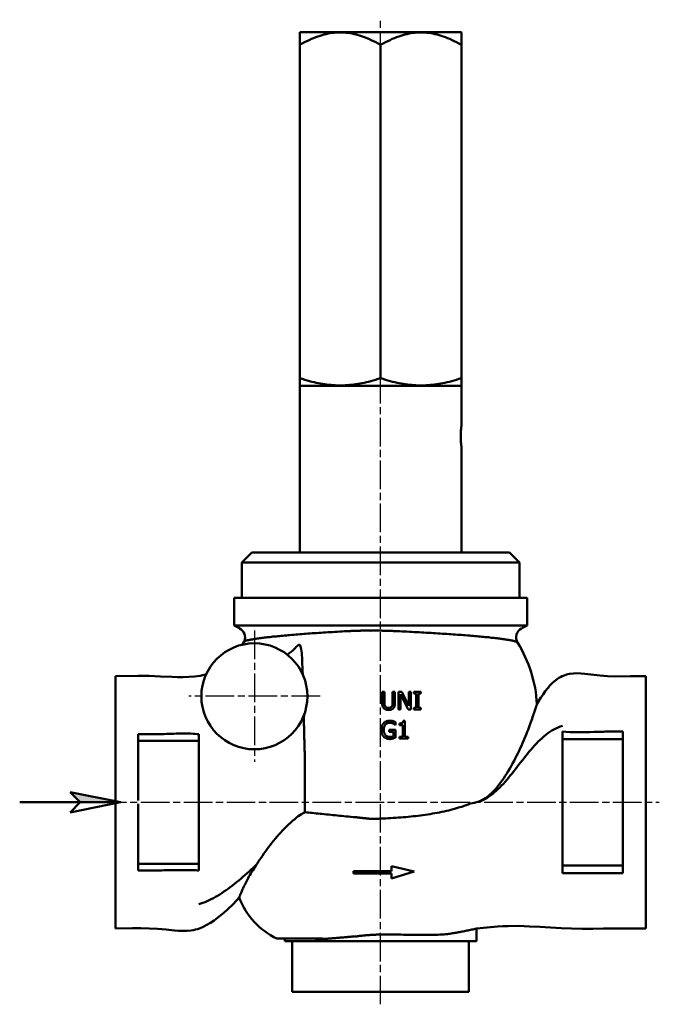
# Model space of a CAD drawing. Header units: millimetres. Extents: x 28 to 262, y 61 to 357.
# Tile 2 of 3: x 28 to 155, y 161 to 356. Entities that reach past the tile are written whole.
import ezdxf

# ---------------------------------------------------------------- set-up
doc = ezdxf.new("R2010")
doc.units = ezdxf.units.MM
doc.linetypes.add('CHAIN', pattern=[0.3543, 0.2362, -0.0295, 0.0591, -0.0295])
for name, color, linetype, lineweight in [('Mittellinie(DIN)', 4, 'CHAIN', 25), ('Mittelpunktmarkierung(DIN)', 4, 'CHAIN', 25), ('Sichtbare Kanten(DIN)', 7, 'Continuous', 50)]:
    doc.layers.add(name, color=color, linetype=linetype, lineweight=lineweight)

# ---------------------------------------------------------------- blocks, each defined once
blk = doc.blocks.new('Richtungspfeil')
at = {"layer": 'Sichtbare Kanten(DIN)'}
blk.add_hatch(color=256, dxfattribs=at).paths.add_polyline_path([(10, 0), (0, 2), (2, 0)])
for p, q in [((10, 0), (0, 2)), ((0, 2), (2, 0)), ((10, 0), (0, 2)), ((0, 2), (2, 0)), ((-10, 0), (10, 0)), ((2, 0), (0, -2)), ((0, -2), (10, 0)), ((2, 0), (10, 0))]:
    blk.add_line(p, q, dxfattribs=at)

msp = doc.modelspace()

# ---------------------------------------------------------------- linework, layer by layer
at = {"layer": 'Mittellinie(DIN)', "linetype": 'CHAIN', "ltscale": 23.990969}
for p, q in [((99.33, 160.77), (99.33, 355.77)), ((43.34, 200.77), (154.53, 200.77))]:
    msp.add_line(p, q, dxfattribs=at)
at = {"layer": 'Mittelpunktmarkierung(DIN)', "linetype": 'CHAIN', "ltscale": 23.990969}
for p, q in [((74.33, 234.77), (74.33, 208.77)), ((87.33, 221.77), (61.33, 221.77))]:
    msp.add_line(p, q, dxfattribs=at)
at = {"layer": 'Sichtbare Kanten(DIN)'}
for p, q in [((83.35, 353.27), (83.33, 353.24)), ((83.33, 350.77), (83.33, 353.24)), ((115.3, 353.27), (83.35, 353.27)), ((115.3, 353.27), (115.33, 353.24)), ((115.33, 353.24), (115.33, 350.77)), ((83.33, 284.77), (83.33, 350.77)), ((99.33, 284.77), (99.33, 350.77)), ((115.33, 284.77), (115.33, 350.77)), ((83.33, 283.34), (83.33, 284.77)), ((115.33, 284.77), (115.33, 283.34)), ((83.45, 283.27), (83.33, 283.34)), ((83.33, 283.27), (115.33, 283.27)), ((83.33, 283.27), (83.33, 250.27)), ((115.21, 283.27), (115.33, 283.34)), ((115.33, 283.27), (115.33, 275.27)), ((115.33, 271.27), (115.33, 250.27)), ((73.83, 250.27), (71.83, 248.27)), ((73.83, 250.27), (124.83, 250.27)), ((124.83, 250.27), (126.83, 248.27)), ((71.83, 248.27), (71.83, 241.27)), ((126.83, 248.27), (71.83, 248.27)), ((126.83, 248.27), (126.83, 241.27)), ((70.33, 241.27), (128.33, 241.27)), ((70.33, 235.77), (70.33, 241.27)), ((128.33, 235.77), (128.33, 241.27)), ((128.33, 235.77), (70.33, 235.77)), ((71.39, 235.23), (70.33, 235.77)), ((97.34, 234.77), (95.87, 234.77)), ((97.33, 234.69), (97.33, 234.69)), ((97.34, 234.77), (99.02, 234.77)), ((127.27, 235.23), (128.33, 235.77)), ((71.91, 231.98), (72.34, 232.71)), ((46.83, 225.77), (46.83, 216.65)), ((151.83, 215.89), (151.83, 225.77)), ((99.64, 222.64), (100.11, 222.64)), ((99.64, 222.64), (99.64, 220.46)), ((100.11, 220.46), (100.11, 222.64)), ((101.71, 222.64), (102.17, 222.64)), ((101.71, 222.64), (101.71, 220.45)), ((102.17, 220.46), (102.17, 222.64)), ((102.84, 222.64), (103.5, 222.64)), ((102.84, 222.64), (102.84, 219.14)), ((104.91, 219.87), (103.5, 222.64)), ((104.91, 222.64), (105.34, 222.64)), ((104.91, 222.64), (104.91, 219.87)), ((105.34, 219.14), (105.34, 222.64)), ((105.92, 222.64), (107.27, 222.64)), ((105.92, 222.64), (105.92, 222.29)), ((107.27, 222.29), (107.27, 222.64)), ((103.27, 219.14), (103.27, 222.16)), ((103.27, 222.16), (104.82, 219.14)), ((106.36, 222.29), (105.92, 222.29)), ((106.36, 222.29), (106.36, 219.5)), ((106.83, 219.5), (106.83, 222.29)), ((107.27, 222.29), (106.83, 222.29)), ((103.27, 219.14), (102.84, 219.14)), ((105.34, 219.14), (104.82, 219.14)), ((105.92, 219.5), (106.36, 219.5)), ((105.92, 219.5), (105.92, 219.14)), ((107.27, 219.14), (105.92, 219.14)), ((106.83, 219.5), (107.27, 219.5)), ((107.27, 219.14), (107.27, 219.5)), ((46.83, 216.65), (46.83, 180.6)), ((102.3, 216.08), (102.3, 216.64)), ((103.8, 216.89), (104.16, 216.89)), ((104.16, 213.74), (104.16, 216.89)), ((101.04, 215.14), (102.31, 215.14)), ((101.04, 215.14), (101.04, 214.73)), ((101.85, 214.73), (101.04, 214.73)), ((101.85, 214.73), (101.85, 213.83)), ((102.3, 216.08), (102.26, 216.08)), ((102.31, 213.61), (102.31, 215.14)), ((103.07, 216.4), (103.07, 216.08)), ((103.71, 216.08), (103.07, 216.08)), ((103.71, 216.08), (103.71, 213.74)), ((135.33, 214.77), (135.33, 213.27)), ((147.33, 213.27), (147.33, 214.77)), ((151.83, 181.92), (151.83, 215.89)), ((51.33, 212.94), (51.33, 214.24)), ((51.33, 201.12), (51.33, 212.94)), ((51.33, 212.94), (63.33, 212.94)), ((63.33, 212.94), (63.33, 214.25)), ((63.33, 200.77), (63.33, 212.94)), ((103.07, 213.74), (103.07, 213.38)), ((103.07, 213.74), (103.71, 213.74)), ((104.78, 213.38), (103.07, 213.38)), ((104.16, 213.74), (104.78, 213.74)), ((104.78, 213.38), (104.78, 213.74)), ((135.33, 213.27), (135.33, 200.77)), ((135.33, 213.27), (147.33, 213.27)), ((147.33, 200.77), (147.33, 213.27)), ((84.33, 198.74), (84.33, 209.44)), ((51.33, 188.6), (51.33, 200.47)), ((63.33, 188.6), (63.33, 200.77)), ((135.33, 200.77), (135.33, 188.27)), ((147.33, 188.27), (147.33, 200.77)), ((51.33, 188.6), (63.33, 188.6)), ((51.33, 187.28), (51.33, 188.6)), ((63.33, 187.29), (63.33, 188.6)), ((101.49, 188.12), (105.99, 187.09)), ((101.49, 187.12), (101.49, 188.12)), ((135.33, 188.27), (135.33, 186.77)), ((135.33, 188.27), (147.33, 188.27)), ((147.33, 186.77), (147.33, 188.27)), ((94.13, 187.12), (93.99, 187.12)), ((93.99, 186.7), (93.99, 187.12)), ((93.99, 186.7), (94.13, 186.7)), ((94.13, 187.12), (94.13, 186.7)), ((94.13, 187.12), (99.33, 187.12)), ((99.33, 186.7), (94.13, 186.7)), ((99.33, 187.12), (101.49, 187.12)), ((101.49, 186.7), (99.33, 186.7)), ((105.99, 187.09), (101.49, 185.7)), ((101.49, 185.7), (101.49, 186.7)), ((151.83, 175.77), (151.83, 181.92)), ((46.83, 180.6), (46.83, 175.77)), ((118.33, 175.77), (118.33, 175.77)), ((118.33, 173.27), (118.33, 175.77)), ((87.65, 173.77), (78.79, 173.77)), ((80.33, 173.27), (80.33, 173.57)), ((118.33, 173.27), (80.33, 173.27)), ((81.83, 163.27), (81.83, 173.27)), ((116.83, 163.27), (116.83, 173.27)), ((81.83, 163.27), (116.83, 163.27))]:
    msp.add_line(p, q, dxfattribs=at)
at = {"layer": 'Sichtbare Kanten(DIN)', "flags": 128}
for points in [[(99.33, 350.77), (98.85, 351.04), (98.38, 351.29), (97.92, 351.53), (97.47, 351.74), (97.02, 351.95), (96.59, 352.13), (96.16, 352.3), (95.73, 352.45), (95.32, 352.59), (94.9, 352.72), (94.5, 352.83), (94.09, 352.93), (93.69, 353.01), (93.29, 353.08), (92.9, 353.14), (92.5, 353.19), (92.11, 353.22), (91.72, 353.24), (91.33, 353.24), (90.94, 353.24), (90.55, 353.22), (90.15, 353.19), (89.76, 353.14), (89.37, 353.08), (88.97, 353.01), (88.57, 352.93), (88.16, 352.83), (87.75, 352.72), (87.34, 352.59), (86.92, 352.45), (86.5, 352.3), (86.07, 352.13), (85.64, 351.95), (85.19, 351.74), (84.74, 351.53), (84.28, 351.29), (83.81, 351.04), (83.33, 350.77)], [(115.33, 350.77), (114.85, 351.04), (114.38, 351.29), (113.92, 351.53), (113.47, 351.74), (113.02, 351.95), (112.59, 352.13), (112.16, 352.3), (111.73, 352.45), (111.32, 352.59), (110.9, 352.72), (110.5, 352.83), (110.09, 352.93), (109.69, 353.01), (109.29, 353.08), (108.9, 353.14), (108.5, 353.19), (108.11, 353.22), (107.72, 353.24), (107.33, 353.24), (106.94, 353.24), (106.55, 353.22), (106.15, 353.19), (105.76, 353.14), (105.37, 353.08), (104.97, 353.01), (104.57, 352.93), (104.16, 352.83), (103.75, 352.72), (103.34, 352.59), (102.92, 352.45), (102.5, 352.3), (102.07, 352.13), (101.64, 351.95), (101.19, 351.74), (100.74, 351.53), (100.28, 351.29), (99.81, 351.04), (99.33, 350.77)], [(83.33, 284.77), (83.82, 284.61), (84.3, 284.46), (84.78, 284.32), (85.24, 284.19), (85.69, 284.07), (86.14, 283.97), (86.58, 283.87), (87.01, 283.78), (87.44, 283.7), (87.86, 283.62), (88.28, 283.56), (88.7, 283.5), (89.11, 283.46), (89.51, 283.42), (89.92, 283.39), (90.32, 283.36), (90.73, 283.35), (91.13, 283.34), (91.53, 283.34), (91.93, 283.35), (92.33, 283.36), (92.74, 283.39), (93.14, 283.42), (93.55, 283.46), (93.96, 283.5), (94.38, 283.56), (94.79, 283.62), (95.22, 283.7), (95.64, 283.78), (96.08, 283.87), (96.52, 283.97), (96.96, 284.07), (97.42, 284.19), (97.88, 284.32), (98.35, 284.46), (98.84, 284.61), (99.33, 284.77)], [(99.33, 284.77), (99.82, 284.61), (100.3, 284.46), (100.78, 284.32), (101.24, 284.19), (101.69, 284.07), (102.14, 283.97), (102.58, 283.87), (103.01, 283.78), (103.44, 283.7), (103.86, 283.62), (104.28, 283.56), (104.7, 283.5), (105.11, 283.46), (105.51, 283.42), (105.92, 283.39), (106.32, 283.36), (106.73, 283.35), (107.13, 283.34), (107.53, 283.34), (107.93, 283.35), (108.33, 283.36), (108.74, 283.39), (109.14, 283.42), (109.55, 283.46), (109.96, 283.5), (110.38, 283.56), (110.79, 283.62), (111.22, 283.7), (111.64, 283.78), (112.08, 283.87), (112.52, 283.97), (112.96, 284.07), (113.42, 284.19), (113.88, 284.32), (114.35, 284.46), (114.84, 284.61), (115.33, 284.77)], [(115.33, 271.27), (115.33, 271.28), (115.32, 271.34), (115.31, 271.42), (115.3, 271.54), (115.28, 271.69), (115.27, 271.85), (115.25, 272.05), (115.24, 272.26), (115.22, 272.5), (115.21, 272.75), (115.21, 273.01), (115.2, 273.27), (115.21, 273.52), (115.21, 273.78), (115.22, 274.03), (115.24, 274.27), (115.25, 274.49), (115.27, 274.68), (115.28, 274.85), (115.3, 275), (115.31, 275.12), (115.32, 275.2), (115.33, 275.25), (115.33, 275.27)], [(93.14, 234.69), (92.66, 234.66), (92.17, 234.64), (91.7, 234.61), (91.22, 234.58), (90.75, 234.56), (90.28, 234.53), (89.81, 234.5), (89.35, 234.47), (88.89, 234.45), (88.43, 234.42), (87.98, 234.39), (87.53, 234.36), (87.09, 234.33), (86.65, 234.3), (86.21, 234.27), (85.78, 234.24), (85.36, 234.21), (84.94, 234.18), (84.52, 234.15), (84.11, 234.12), (83.7, 234.09), (83.3, 234.06), (82.91, 234.03), (82.52, 233.99), (82.13, 233.96), (81.75, 233.93), (81.38, 233.9), (81.01, 233.87), (80.66, 233.83), (80.3, 233.8), (79.95, 233.77), (79.61, 233.74), (79.28, 233.71), (78.95, 233.67), (78.63, 233.64), (78.32, 233.61), (78.01, 233.58), (77.71, 233.55), (77.42, 233.51), (77.14, 233.48), (76.86, 233.45), (76.59, 233.42), (76.32, 233.39), (76.07, 233.35), (75.82, 233.32), (75.58, 233.29), (75.35, 233.26), (75.12, 233.23), (74.9, 233.2), (74.7, 233.17), (74.5, 233.14), (74.3, 233.11), (74.12, 233.08), (73.94, 233.05), (73.78, 233.02), (73.62, 232.99), (73.47, 232.96), (73.33, 232.94), (73.2, 232.91), (73.07, 232.89), (72.96, 232.86), (72.86, 232.84), (72.76, 232.82), (72.67, 232.79), (72.6, 232.78), (72.53, 232.76), (72.47, 232.74), (72.43, 232.73), (72.39, 232.72), (72.36, 232.71), (72.35, 232.71), (72.34, 232.71)], [(93.14, 234.69), (93.25, 234.7), (93.36, 234.7), (93.48, 234.71), (93.59, 234.71), (93.7, 234.72), (93.81, 234.72), (93.93, 234.73), (94.04, 234.73), (94.16, 234.73), (94.27, 234.74), (94.38, 234.74), (94.5, 234.75), (94.61, 234.75), (94.72, 234.75), (94.84, 234.75), (94.95, 234.76), (95.07, 234.76), (95.18, 234.76), (95.3, 234.76), (95.41, 234.77), (95.53, 234.77), (95.64, 234.77), (95.76, 234.77), (95.87, 234.77)], [(97.34, 234.77), (97.34, 234.77), (97.34, 234.77), (97.34, 234.77), (97.34, 234.77), (97.34, 234.76), (97.34, 234.76), (97.34, 234.76), (97.34, 234.76), (97.34, 234.76), (97.34, 234.75), (97.33, 234.75), (97.33, 234.75), (97.33, 234.74), (97.33, 234.74), (97.33, 234.74), (97.33, 234.73), (97.33, 234.73), (97.33, 234.72), (97.33, 234.72), (97.33, 234.71), (97.33, 234.71), (97.33, 234.7), (97.33, 234.7), (97.33, 234.69)], [(99.02, 234.77), (99.15, 234.77), (99.28, 234.77), (99.41, 234.77), (99.55, 234.77), (99.68, 234.76), (99.81, 234.76), (99.94, 234.76), (100.08, 234.76), (100.21, 234.76), (100.34, 234.75), (100.47, 234.75), (100.6, 234.75), (100.73, 234.74), (100.86, 234.74), (100.98, 234.74), (101.11, 234.73), (101.24, 234.73), (101.36, 234.72), (101.48, 234.72), (101.6, 234.71), (101.72, 234.71), (101.84, 234.7), (101.96, 234.7), (102.08, 234.69)], [(126.47, 232.4), (126.45, 232.42), (126.42, 232.45), (126.38, 232.48), (126.33, 232.51), (126.28, 232.53), (126.21, 232.56), (126.14, 232.59), (126.06, 232.62), (125.96, 232.65), (125.86, 232.68), (125.75, 232.71), (125.64, 232.74), (125.51, 232.77), (125.38, 232.8), (125.23, 232.83), (125.08, 232.86), (124.92, 232.89), (124.75, 232.92), (124.58, 232.95), (124.39, 232.98), (124.2, 233.01), (124, 233.04), (123.79, 233.07), (123.57, 233.1), (123.34, 233.13), (123.11, 233.16), (122.87, 233.2), (122.62, 233.23), (122.36, 233.26), (122.1, 233.29), (121.83, 233.32), (121.55, 233.35), (121.26, 233.38), (120.97, 233.41), (120.67, 233.45), (120.36, 233.48), (120.04, 233.51), (119.72, 233.54), (119.39, 233.57), (119.06, 233.6), (118.71, 233.63), (118.36, 233.66), (118.01, 233.69), (117.65, 233.73), (117.28, 233.76), (116.91, 233.79), (116.53, 233.82), (116.14, 233.85), (115.76, 233.88), (115.36, 233.91), (114.96, 233.94), (114.55, 233.97), (114.14, 234), (113.73, 234.03), (113.3, 234.06), (112.88, 234.08), (112.45, 234.11), (112.01, 234.14), (111.57, 234.17), (111.13, 234.2), (110.68, 234.23), (110.22, 234.26), (109.77, 234.28), (109.31, 234.31), (108.84, 234.34), (108.38, 234.37), (107.91, 234.39), (107.43, 234.42), (106.96, 234.44), (106.48, 234.47), (106, 234.5), (105.52, 234.52), (105.03, 234.55), (104.54, 234.57), (104.05, 234.6), (103.56, 234.62), (103.07, 234.64), (102.57, 234.67), (102.08, 234.69)], [(80.84, 230.01), (81.25, 230.29), (81.6, 230.57), (81.92, 230.85), (82.18, 231.1), (82.42, 231.33), (82.61, 231.54), (82.79, 231.71), (82.94, 231.84), (83.08, 231.93), (83.21, 231.96), (83.31, 231.92), (83.4, 231.82), (83.49, 231.64), (83.55, 231.39), (83.61, 231.08), (83.66, 230.73), (83.7, 230.34), (83.73, 229.89), (83.77, 229.39), (83.8, 228.83), (83.82, 228.22), (83.85, 227.56), (83.87, 226.85), (83.9, 226.09)], [(130.29, 220.22), (131.08, 221.51), (131.5, 222.15), (131.95, 222.77), (132.42, 223.37), (132.92, 223.94), (133.46, 224.47), (134.03, 224.96), (134.33, 225.19), (134.65, 225.4), (134.97, 225.59), (135.31, 225.76), (135.66, 225.91), (136.02, 226.03), (136.39, 226.13), (136.76, 226.21), (137.51, 226.3), (138.26, 226.33), (139.02, 226.31), (139.77, 226.24), (142.77, 225.86), (143.52, 225.8), (144.27, 225.75), (145.78, 225.72), (148.81, 225.76), (151.83, 225.77)], [(46.83, 225.77), (51.29, 225.81), (53.52, 225.79), (55.75, 225.72), (57.99, 225.61), (59.11, 225.57), (60.24, 225.56), (61.36, 225.6), (62.47, 225.68), (63.57, 225.83), (64.12, 225.93), (64.66, 226.06)], [(99.64, 220.46), (99.64, 220.41), (99.64, 220.37), (99.64, 220.32), (99.65, 220.27), (99.65, 220.23), (99.65, 220.18), (99.66, 220.13), (99.66, 220.09), (99.67, 220.04), (99.68, 220), (99.69, 219.95), (99.7, 219.91), (99.71, 219.86), (99.72, 219.82), (99.73, 219.77), (99.75, 219.73), (99.77, 219.69), (99.79, 219.64), (99.82, 219.6), (99.84, 219.55), (99.87, 219.51), (99.91, 219.47), (99.94, 219.43), (99.98, 219.39)], [(100.26, 219.75), (100.25, 219.77), (100.24, 219.78), (100.23, 219.8), (100.22, 219.81), (100.21, 219.83), (100.21, 219.84), (100.2, 219.86), (100.19, 219.87), (100.19, 219.89), (100.18, 219.9), (100.17, 219.92), (100.17, 219.94), (100.16, 219.95), (100.16, 219.97), (100.15, 219.98), (100.15, 220.01), (100.14, 220.03), (100.13, 220.07), (100.13, 220.12), (100.12, 220.17), (100.11, 220.24), (100.11, 220.31), (100.11, 220.39), (100.11, 220.46)], [(101.71, 220.45), (101.71, 220.42), (101.71, 220.39), (101.71, 220.35), (101.71, 220.32), (101.7, 220.29), (101.7, 220.26), (101.7, 220.23), (101.7, 220.2), (101.69, 220.17), (101.69, 220.14), (101.69, 220.11), (101.68, 220.08), (101.68, 220.05), (101.67, 220.02), (101.66, 219.99), (101.66, 219.96), (101.65, 219.94), (101.64, 219.91), (101.63, 219.88), (101.62, 219.86), (101.6, 219.83), (101.59, 219.8), (101.57, 219.78), (101.56, 219.75)], [(101.84, 219.39), (101.86, 219.41), (101.88, 219.43), (101.89, 219.45), (101.91, 219.47), (101.93, 219.49), (101.94, 219.51), (101.96, 219.53), (101.98, 219.56), (101.99, 219.58), (102, 219.6), (102.02, 219.62), (102.03, 219.65), (102.04, 219.67), (102.05, 219.7), (102.06, 219.72), (102.07, 219.75), (102.09, 219.79), (102.1, 219.85), (102.12, 219.92), (102.14, 220.01), (102.15, 220.11), (102.17, 220.22), (102.17, 220.34), (102.17, 220.46)], [(84.39, 218.77), (84.38, 218.71), (84.36, 218.65), (84.34, 218.58), (84.32, 218.51), (84.3, 218.44), (84.28, 218.37), (84.27, 218.3), (84.25, 218.23), (84.23, 218.16), (84.22, 218.1), (84.21, 218.03), (84.19, 217.98), (84.18, 217.92), (84.17, 217.86), (84.16, 217.81), (84.15, 217.76), (84.14, 217.71), (84.13, 217.66), (84.13, 217.62), (84.12, 217.57), (84.12, 217.53), (84.12, 217.5), (84.11, 217.46), (84.11, 217.43)], [(99.98, 219.39), (100.01, 219.36), (100.04, 219.34), (100.07, 219.31), (100.1, 219.28), (100.14, 219.26), (100.17, 219.24), (100.21, 219.22), (100.25, 219.2), (100.29, 219.18), (100.33, 219.17), (100.37, 219.15), (100.41, 219.14), (100.45, 219.13), (100.49, 219.11), (100.53, 219.11), (100.57, 219.1), (100.61, 219.09), (100.65, 219.08), (100.69, 219.08), (100.74, 219.08), (100.78, 219.07), (100.82, 219.07), (100.86, 219.07), (100.91, 219.07)], [(100.91, 219.47), (100.88, 219.47), (100.85, 219.47), (100.83, 219.47), (100.8, 219.47), (100.77, 219.47), (100.75, 219.48), (100.72, 219.48), (100.69, 219.48), (100.67, 219.49), (100.64, 219.5), (100.61, 219.5), (100.59, 219.51), (100.56, 219.52), (100.54, 219.53), (100.51, 219.54), (100.48, 219.55), (100.46, 219.57), (100.43, 219.59), (100.4, 219.61), (100.36, 219.63), (100.33, 219.66), (100.31, 219.69), (100.28, 219.72), (100.26, 219.75)], [(101.56, 219.75), (101.54, 219.73), (101.53, 219.71), (101.51, 219.69), (101.49, 219.67), (101.47, 219.65), (101.45, 219.63), (101.43, 219.61), (101.4, 219.6), (101.38, 219.58), (101.35, 219.57), (101.33, 219.55), (101.3, 219.54), (101.27, 219.53), (101.25, 219.52), (101.22, 219.51), (101.18, 219.5), (101.15, 219.49), (101.12, 219.49), (101.08, 219.48), (101.05, 219.47), (101.01, 219.47), (100.98, 219.47), (100.94, 219.47), (100.91, 219.47)], [(100.91, 219.07), (100.94, 219.07), (100.97, 219.07), (101, 219.07), (101.04, 219.07), (101.07, 219.08), (101.1, 219.08), (101.14, 219.08), (101.17, 219.08), (101.2, 219.09), (101.24, 219.09), (101.27, 219.1), (101.3, 219.11), (101.33, 219.11), (101.37, 219.12), (101.4, 219.13), (101.44, 219.15), (101.49, 219.16), (101.53, 219.18), (101.58, 219.21), (101.64, 219.24), (101.69, 219.27), (101.74, 219.31), (101.79, 219.35), (101.84, 219.39)], [(130.29, 220.22), (130.29, 220.2), (130.28, 220.17), (130.26, 220.12), (130.24, 220.05), (130.21, 219.95), (130.17, 219.84), (130.12, 219.7), (130.07, 219.55), (130.02, 219.37), (129.95, 219.18), (129.88, 218.96), (129.81, 218.73), (129.72, 218.48), (129.63, 218.22), (129.54, 217.94), (129.44, 217.64), (129.33, 217.33), (129.21, 217), (129.09, 216.66), (128.96, 216.3), (128.82, 215.94), (128.68, 215.55), (128.53, 215.15), (128.37, 214.74), (128.2, 214.31), (128.02, 213.87), (127.84, 213.42), (127.64, 212.95), (127.43, 212.47), (127.21, 211.98), (126.99, 211.48), (126.75, 210.98), (126.51, 210.47), (126.27, 209.97), (126.01, 209.47), (125.75, 208.96), (125.48, 208.46), (125.2, 207.95), (124.91, 207.45), (124.62, 206.95), (124.31, 206.46), (124.01, 205.99), (123.71, 205.54), (123.41, 205.1), (123.1, 204.68), (122.8, 204.28), (122.49, 203.9), (122.19, 203.54), (121.88, 203.2), (121.58, 202.88), (121.28, 202.59), (120.98, 202.31), (120.68, 202.05), (120.38, 201.82), (120.09, 201.6), (119.79, 201.41), (119.5, 201.24), (119.21, 201.09), (118.92, 200.97), (118.63, 200.86), (118.33, 200.77)], [(84.11, 217.43), (84.12, 217.09), (84.13, 216.74), (84.14, 216.4), (84.15, 216.06), (84.16, 215.72), (84.16, 215.38), (84.17, 215.04), (84.18, 214.7), (84.19, 214.36), (84.2, 214.03), (84.21, 213.69), (84.22, 213.36), (84.23, 213.02), (84.23, 212.69), (84.24, 212.36), (84.25, 212.03), (84.26, 211.7), (84.27, 211.37), (84.28, 211.05), (84.29, 210.72), (84.3, 210.4), (84.31, 210.08), (84.32, 209.76), (84.33, 209.44)], [(99.94, 216.46), (99.9, 216.41), (99.85, 216.35), (99.81, 216.29), (99.77, 216.23), (99.73, 216.16), (99.69, 216.1), (99.66, 216.03), (99.63, 215.96), (99.61, 215.9), (99.58, 215.83), (99.57, 215.77), (99.55, 215.71), (99.54, 215.65), (99.53, 215.6), (99.52, 215.55), (99.51, 215.5), (99.5, 215.45), (99.5, 215.41), (99.49, 215.36), (99.49, 215.32), (99.49, 215.27), (99.49, 215.22), (99.49, 215.18), (99.48, 215.13)], [(101.15, 216.94), (101.11, 216.94), (101.07, 216.94), (101.02, 216.94), (100.98, 216.94), (100.94, 216.93), (100.89, 216.93), (100.85, 216.92), (100.81, 216.91), (100.76, 216.91), (100.72, 216.9), (100.68, 216.89), (100.64, 216.87), (100.59, 216.86), (100.55, 216.85), (100.5, 216.83), (100.44, 216.81), (100.38, 216.78), (100.32, 216.75), (100.26, 216.71), (100.19, 216.67), (100.12, 216.63), (100.06, 216.58), (100, 216.52), (99.94, 216.46)], [(99.97, 215.15), (99.97, 215.24), (99.98, 215.34), (99.99, 215.44), (100, 215.53), (100.02, 215.63), (100.05, 215.72), (100.08, 215.81), (100.12, 215.9), (100.16, 215.98), (100.21, 216.06), (100.26, 216.13), (100.31, 216.19), (100.36, 216.25), (100.42, 216.3), (100.47, 216.34), (100.53, 216.39), (100.6, 216.42), (100.66, 216.46), (100.73, 216.48), (100.81, 216.5), (100.88, 216.52), (100.95, 216.53), (101.02, 216.54), (101.1, 216.54)], [(101.1, 216.54), (101.14, 216.54), (101.18, 216.54), (101.21, 216.54), (101.25, 216.53), (101.29, 216.53), (101.32, 216.53), (101.35, 216.52), (101.39, 216.52), (101.42, 216.51), (101.45, 216.5), (101.48, 216.5), (101.51, 216.49), (101.54, 216.48), (101.56, 216.47), (101.59, 216.47), (101.62, 216.46), (101.64, 216.45), (101.67, 216.44), (101.69, 216.43), (101.72, 216.42), (101.74, 216.41), (101.77, 216.4), (101.79, 216.39), (101.82, 216.38)], [(101.8, 216.85), (101.78, 216.85), (101.76, 216.86), (101.74, 216.86), (101.72, 216.87), (101.7, 216.88), (101.67, 216.88), (101.65, 216.89), (101.62, 216.89), (101.6, 216.9), (101.57, 216.9), (101.55, 216.91), (101.52, 216.91), (101.49, 216.92), (101.46, 216.92), (101.44, 216.93), (101.41, 216.93), (101.38, 216.93), (101.35, 216.94), (101.31, 216.94), (101.28, 216.94), (101.25, 216.94), (101.22, 216.94), (101.18, 216.94), (101.15, 216.94)], [(102.3, 216.64), (102.29, 216.65), (102.27, 216.66), (102.26, 216.66), (102.24, 216.67), (102.22, 216.68), (102.2, 216.69), (102.19, 216.7), (102.17, 216.71), (102.14, 216.72), (102.12, 216.73), (102.1, 216.73), (102.08, 216.74), (102.06, 216.75), (102.03, 216.76), (102.01, 216.77), (101.99, 216.78), (101.96, 216.79), (101.94, 216.8), (101.92, 216.81), (101.9, 216.82), (101.87, 216.82), (101.85, 216.83), (101.83, 216.84), (101.8, 216.85)], [(103.8, 216.89), (103.79, 216.85), (103.78, 216.8), (103.78, 216.76), (103.76, 216.72), (103.75, 216.68), (103.73, 216.64), (103.71, 216.6), (103.68, 216.57), (103.65, 216.54), (103.62, 216.51), (103.58, 216.49), (103.55, 216.48), (103.51, 216.46), (103.47, 216.45), (103.43, 216.44), (103.39, 216.43), (103.35, 216.42), (103.31, 216.42), (103.27, 216.41), (103.23, 216.41), (103.19, 216.41), (103.15, 216.41), (103.11, 216.4), (103.07, 216.4)], [(99.48, 215.13), (99.49, 215.07), (99.49, 215), (99.49, 214.93), (99.5, 214.86), (99.5, 214.8), (99.51, 214.73), (99.52, 214.66), (99.53, 214.6), (99.55, 214.53), (99.56, 214.47), (99.58, 214.41), (99.6, 214.35), (99.62, 214.29), (99.65, 214.23), (99.67, 214.18), (99.69, 214.12), (99.72, 214.07), (99.75, 214.03), (99.78, 213.98), (99.81, 213.93), (99.84, 213.89), (99.87, 213.85), (99.91, 213.81), (99.94, 213.77)], [(100.29, 214.09), (100.26, 214.13), (100.23, 214.17), (100.2, 214.21), (100.17, 214.26), (100.14, 214.31), (100.12, 214.35), (100.1, 214.4), (100.08, 214.45), (100.06, 214.5), (100.05, 214.55), (100.03, 214.6), (100.02, 214.64), (100.01, 214.69), (100, 214.74), (100, 214.78), (99.99, 214.82), (99.98, 214.86), (99.98, 214.9), (99.98, 214.94), (99.97, 214.98), (99.97, 215.03), (99.97, 215.07), (99.97, 215.11), (99.97, 215.15)], [(101.82, 216.38), (101.83, 216.37), (101.85, 216.36), (101.87, 216.35), (101.89, 216.34), (101.91, 216.33), (101.93, 216.32), (101.95, 216.31), (101.96, 216.3), (101.98, 216.29), (102, 216.28), (102.02, 216.27), (102.03, 216.26), (102.05, 216.25), (102.06, 216.24), (102.07, 216.23), (102.08, 216.22), (102.1, 216.22), (102.11, 216.21), (102.12, 216.19), (102.14, 216.18), (102.17, 216.16), (102.2, 216.13), (102.23, 216.11), (102.26, 216.08)], [(117.09, 200.51), (117.51, 200.59), (117.93, 200.68), (118.35, 200.77), (118.76, 200.89), (119.17, 201.03), (119.57, 201.2), (119.96, 201.39), (120.35, 201.61), (120.73, 201.85), (121.11, 202.12), (121.48, 202.4), (121.85, 202.7), (122.21, 203.02), (122.57, 203.36), (122.93, 203.71), (123.28, 204.08), (123.64, 204.45), (123.98, 204.84), (124.33, 205.24), (124.67, 205.65), (125.02, 206.07), (125.36, 206.49), (125.7, 206.92), (126.04, 207.36), (126.38, 207.79), (126.72, 208.23), (127.06, 208.67), (127.4, 209.11), (127.74, 209.54), (128.09, 209.97), (128.43, 210.4), (128.78, 210.82), (129.13, 211.24), (129.48, 211.64), (129.84, 212.04), (130.2, 212.42), (130.56, 212.8), (130.93, 213.16), (131.3, 213.5), (131.68, 213.83), (132.06, 214.15), (132.44, 214.44), (132.84, 214.72), (133.24, 214.97), (133.64, 215.21), (134.05, 215.42), (134.47, 215.6), (134.9, 215.76), (135.33, 215.89)], [(135.33, 214.77), (136.02, 214.71), (136.79, 214.67), (137.56, 214.65), (138.35, 214.65), (139.16, 214.66), (139.96, 214.67), (140.76, 214.69), (141.55, 214.71), (142.32, 214.74), (142.95, 214.75), (143.45, 214.76), (143.83, 214.77), (144.15, 214.77), (144.44, 214.77), (144.73, 214.77), (145.02, 214.77), (145.31, 214.77), (145.6, 214.77), (145.88, 214.77), (146.17, 214.77), (146.46, 214.77), (146.75, 214.77), (147.04, 214.77), (147.33, 214.77)], [(51.33, 214.24), (51.93, 214.24), (52.58, 214.24), (53.24, 214.24), (53.89, 214.24), (54.48, 214.25), (55, 214.26), (55.48, 214.27), (55.97, 214.28), (56.45, 214.3), (56.93, 214.31), (57.42, 214.33), (57.9, 214.35), (58.38, 214.36), (58.86, 214.38), (59.34, 214.39), (59.82, 214.39), (60.31, 214.4), (60.79, 214.39), (61.27, 214.39), (61.75, 214.37), (62.18, 214.35), (62.59, 214.32), (62.97, 214.29), (63.33, 214.25)], [(99.94, 213.77), (99.98, 213.73), (100.02, 213.69), (100.06, 213.66), (100.1, 213.62), (100.15, 213.59), (100.19, 213.56), (100.24, 213.53), (100.29, 213.51), (100.34, 213.48), (100.39, 213.46), (100.44, 213.44), (100.49, 213.42), (100.54, 213.4), (100.6, 213.38), (100.65, 213.37), (100.71, 213.36), (100.76, 213.35), (100.82, 213.34), (100.87, 213.33), (100.93, 213.32), (100.98, 213.32), (101.04, 213.32), (101.09, 213.31), (101.15, 213.31)], [(101.13, 213.72), (101.09, 213.72), (101.05, 213.72), (101.01, 213.72), (100.97, 213.72), (100.93, 213.73), (100.89, 213.74), (100.86, 213.74), (100.82, 213.75), (100.78, 213.76), (100.74, 213.78), (100.7, 213.79), (100.67, 213.8), (100.63, 213.82), (100.6, 213.84), (100.56, 213.86), (100.53, 213.88), (100.49, 213.9), (100.46, 213.92), (100.43, 213.95), (100.4, 213.97), (100.37, 214), (100.34, 214.03), (100.32, 214.06), (100.29, 214.09)], [(101.85, 213.83), (101.82, 213.81), (101.78, 213.8), (101.74, 213.79), (101.7, 213.78), (101.66, 213.77), (101.62, 213.76), (101.58, 213.75), (101.54, 213.75), (101.5, 213.74), (101.47, 213.74), (101.43, 213.73), (101.4, 213.73), (101.37, 213.73), (101.34, 213.72), (101.32, 213.72), (101.3, 213.72), (101.28, 213.72), (101.26, 213.72), (101.23, 213.72), (101.21, 213.72), (101.19, 213.72), (101.17, 213.72), (101.15, 213.72), (101.13, 213.72)], [(101.15, 213.31), (101.17, 213.31), (101.19, 213.31), (101.21, 213.31), (101.24, 213.31), (101.26, 213.31), (101.28, 213.32), (101.3, 213.32), (101.32, 213.32), (101.34, 213.32), (101.37, 213.32), (101.39, 213.32), (101.41, 213.33), (101.43, 213.33), (101.45, 213.33), (101.48, 213.34), (101.5, 213.34), (101.54, 213.35), (101.58, 213.36), (101.61, 213.37), (101.65, 213.37), (101.69, 213.38), (101.72, 213.39), (101.76, 213.4), (101.8, 213.41)], [(101.8, 213.41), (101.82, 213.42), (101.84, 213.43), (101.86, 213.43), (101.88, 213.44), (101.91, 213.45), (101.93, 213.46), (101.95, 213.46), (101.97, 213.47), (101.99, 213.48), (102.01, 213.49), (102.04, 213.5), (102.06, 213.51), (102.08, 213.51), (102.1, 213.52), (102.12, 213.53), (102.14, 213.54), (102.16, 213.55), (102.18, 213.56), (102.21, 213.57), (102.23, 213.58), (102.25, 213.58), (102.27, 213.59), (102.29, 213.6), (102.31, 213.61)], [(117.09, 200.51), (116.68, 200.35), (116.27, 200.2), (115.85, 200.05), (115.42, 199.91), (115, 199.78), (114.57, 199.65), (114.13, 199.52), (113.7, 199.4), (113.25, 199.29), (112.81, 199.18), (112.36, 199.07), (111.91, 198.97), (111.46, 198.87), (111, 198.78), (110.54, 198.69), (110.07, 198.61), (109.6, 198.53), (109.13, 198.45), (108.66, 198.38), (108.18, 198.31), (107.7, 198.24), (107.22, 198.18), (106.74, 198.12), (106.26, 198.06), (105.78, 198.01), (105.29, 197.95), (104.8, 197.9), (104.31, 197.86), (103.82, 197.82), (103.33, 197.78), (102.83, 197.74), (102.34, 197.7), (101.84, 197.67), (101.34, 197.64), (100.84, 197.61), (100.34, 197.59), (99.83, 197.56), (99.33, 197.54)], [(84.33, 198.74), (84.11, 198.67), (83.89, 198.56), (83.63, 198.41), (83.35, 198.22), (83.03, 198), (82.68, 197.74), (82.31, 197.43), (81.91, 197.1), (81.5, 196.73), (81.1, 196.36), (80.7, 195.97), (80.31, 195.59), (79.93, 195.19), (79.55, 194.79), (79.19, 194.39), (78.82, 193.98), (78.47, 193.56), (78.12, 193.14), (77.78, 192.72), (77.44, 192.3), (77.12, 191.88), (76.81, 191.46), (76.5, 191.03), (76.2, 190.61), (75.91, 190.2), (75.64, 189.78), (75.37, 189.37), (75.11, 188.97), (74.86, 188.57)], [(94.33, 197.8), (93.87, 197.85), (93.41, 197.89), (92.96, 197.94), (92.51, 197.99), (92.06, 198.03), (91.61, 198.08), (91.17, 198.12), (90.73, 198.17), (90.3, 198.21), (89.87, 198.25), (89.44, 198.3), (89.02, 198.34), (88.6, 198.38), (88.18, 198.42), (87.77, 198.46), (87.37, 198.5), (86.97, 198.54), (86.57, 198.58), (86.18, 198.62), (85.8, 198.66), (85.42, 198.7), (85.05, 198.74), (84.69, 198.77), (84.33, 198.81)], [(97.33, 197.51), (97.2, 197.52), (97.08, 197.53), (96.95, 197.54), (96.83, 197.55), (96.7, 197.56), (96.58, 197.57), (96.45, 197.59), (96.32, 197.6), (96.2, 197.61), (96.07, 197.62), (95.95, 197.64), (95.82, 197.65), (95.7, 197.67), (95.57, 197.68), (95.45, 197.69), (95.32, 197.71), (95.2, 197.73), (95.08, 197.74), (94.95, 197.76), (94.83, 197.77), (94.7, 197.79), (94.58, 197.81), (94.45, 197.82), (94.33, 197.84)], [(99.33, 197.54), (99.25, 197.54), (99.16, 197.54), (99.08, 197.54), (99, 197.53), (98.91, 197.53), (98.83, 197.53), (98.75, 197.52), (98.66, 197.52), (98.58, 197.52), (98.5, 197.52), (98.41, 197.52), (98.33, 197.52), (98.25, 197.51), (98.16, 197.51), (98.08, 197.51), (98, 197.51), (97.91, 197.51), (97.83, 197.51), (97.75, 197.51), (97.66, 197.51), (97.58, 197.51), (97.5, 197.51), (97.41, 197.51), (97.33, 197.51)], [(63.33, 187.29), (63.03, 187.3), (62.71, 187.31), (62.35, 187.32), (61.97, 187.33), (61.56, 187.34), (61.14, 187.35), (60.72, 187.35), (60.3, 187.35), (59.87, 187.35), (59.44, 187.35), (59.01, 187.34), (58.58, 187.34), (58.15, 187.33), (57.71, 187.33), (57.28, 187.32), (56.85, 187.32), (56.42, 187.31), (55.99, 187.3), (55.57, 187.3), (55.15, 187.29), (54.74, 187.29), (54.32, 187.29), (53.37, 187.28), (51.33, 187.28)], [(74.86, 188.57), (74.47, 188.2), (74.07, 187.82), (73.67, 187.45), (73.27, 187.08), (72.87, 186.72), (72.46, 186.36), (72.05, 186), (71.64, 185.65), (71.22, 185.3), (70.81, 184.96), (70.39, 184.62), (69.98, 184.3), (69.56, 183.98), (69.14, 183.67), (68.72, 183.37), (68.3, 183.08), (67.88, 182.8), (67.46, 182.53), (67.04, 182.27), (66.62, 182.03), (66.2, 181.79), (65.78, 181.58), (65.37, 181.37), (64.96, 181.18), (64.55, 181.01), (64.14, 180.85), (63.73, 180.71), (63.33, 180.59)], [(74.86, 188.57), (74.63, 188.24), (74.4, 187.91), (74.19, 187.59), (73.99, 187.27), (73.79, 186.96), (73.61, 186.65), (73.43, 186.35), (73.26, 186.05), (73.1, 185.76), (72.95, 185.48), (72.8, 185.21), (72.67, 184.94), (72.54, 184.69), (72.41, 184.44), (72.3, 184.2), (72.19, 183.98), (72.09, 183.76), (72, 183.56), (71.91, 183.36), (71.84, 183.18), (71.76, 183.01), (71.7, 182.84), (71.63, 182.7), (71.58, 182.56), (71.53, 182.44), (71.48, 182.32), (71.44, 182.23), (71.41, 182.14), (71.38, 182.07), (71.36, 182.01), (71.34, 181.96), (71.33, 181.93), (71.32, 181.91), (71.32, 181.9)], [(147.33, 186.77), (146.76, 186.77), (146.2, 186.77), (145.63, 186.77), (145.07, 186.77), (144.5, 186.77), (143.94, 186.77), (143.37, 186.77), (142.81, 186.77), (142.24, 186.76), (141.67, 186.76), (141.1, 186.76), (140.53, 186.76), (139.95, 186.76), (139.38, 186.76), (138.81, 186.75), (138.24, 186.75), (137.7, 186.75), (137.22, 186.76), (136.81, 186.76), (136.45, 186.76), (136.13, 186.76), (135.84, 186.76), (135.58, 186.77), (135.33, 186.77)], [(71.32, 181.9), (70.16, 180.69), (68.96, 179.51), (68.33, 178.95), (67.69, 178.4), (67.04, 177.88), (66.36, 177.39), (65.66, 176.93), (64.94, 176.51), (64.2, 176.13), (63.43, 175.81), (63.04, 175.67), (62.64, 175.56), (62.23, 175.47), (61.82, 175.4), (60.99, 175.32), (60.15, 175.31), (59.31, 175.34), (58.48, 175.4), (56.83, 175.58), (55.17, 175.73), (53.5, 175.81), (51.84, 175.83), (50.17, 175.82), (46.83, 175.77)], [(112.56, 174.68), (112.81, 174.71), (113.05, 174.75), (113.3, 174.79), (113.54, 174.83), (113.78, 174.87), (114.02, 174.91), (114.27, 174.95), (114.51, 175), (114.75, 175.04), (114.99, 175.08), (115.23, 175.13), (115.47, 175.17), (115.71, 175.22), (115.94, 175.27), (116.18, 175.31), (116.42, 175.36), (116.66, 175.41), (116.9, 175.46), (117.14, 175.51), (117.37, 175.56), (117.61, 175.61), (117.85, 175.66), (118.09, 175.72), (118.33, 175.77)], [(151.83, 175.77), (147.64, 175.78), (143.45, 175.76), (141.35, 175.72), (139.26, 175.72), (137.16, 175.77), (135.07, 175.86), (130.88, 176.1), (128.79, 176.21), (126.69, 176.28), (124.59, 176.27), (123.55, 176.24), (122.5, 176.18), (120.41, 176.01), (118.33, 175.77)], [(88.93, 173.77), (88.82, 173.76), (88.71, 173.75), (88.6, 173.74), (88.49, 173.73), (88.38, 173.72), (88.28, 173.71), (88.17, 173.71), (88.06, 173.7), (87.96, 173.69), (87.85, 173.68), (87.75, 173.67), (87.65, 173.66), (87.54, 173.65), (87.44, 173.65), (87.34, 173.64), (87.24, 173.63), (87.13, 173.62), (87.03, 173.61), (86.93, 173.61), (86.83, 173.6), (86.74, 173.59), (86.64, 173.58), (86.54, 173.58), (86.44, 173.57)], [(86.44, 173.57), (86.55, 173.58), (86.66, 173.59), (86.77, 173.59), (86.87, 173.6), (86.97, 173.61), (87.06, 173.62), (87.16, 173.63), (87.24, 173.64), (87.33, 173.65), (87.41, 173.65), (87.49, 173.66), (87.56, 173.67), (87.63, 173.68), (87.69, 173.69), (87.76, 173.7), (87.82, 173.71), (87.87, 173.71), (87.91, 173.72), (87.95, 173.73), (87.97, 173.75), (87.92, 173.76), (87.82, 173.77), (87.73, 173.77), (87.65, 173.77)], [(88.93, 173.77), (89.14, 173.79), (89.35, 173.8), (89.56, 173.82), (89.77, 173.84), (89.99, 173.86), (90.2, 173.88), (90.42, 173.89), (90.64, 173.91), (90.86, 173.93), (91.09, 173.95), (91.31, 173.97), (91.53, 173.99), (91.76, 174.01), (91.99, 174.03), (92.22, 174.05), (92.45, 174.07), (92.68, 174.09), (92.91, 174.11), (93.14, 174.13), (93.38, 174.16), (93.62, 174.18), (93.85, 174.2), (94.09, 174.22), (94.33, 174.24)], [(94.33, 174.18), (94.53, 174.21), (94.74, 174.24), (94.95, 174.27), (95.15, 174.3), (95.36, 174.32), (95.57, 174.35), (95.78, 174.37), (95.98, 174.4), (96.19, 174.42), (96.4, 174.44), (96.61, 174.46), (96.82, 174.48), (97.03, 174.49), (97.24, 174.51), (97.45, 174.52), (97.66, 174.53), (97.87, 174.54), (98.08, 174.55), (98.29, 174.56), (98.49, 174.57), (98.7, 174.57), (98.91, 174.58), (99.12, 174.58), (99.33, 174.58)], [(99.33, 174.58), (99.84, 174.58), (100.34, 174.58), (100.85, 174.58), (101.35, 174.58), (101.85, 174.57), (102.35, 174.57), (102.85, 174.57), (103.35, 174.57), (103.84, 174.56), (104.33, 174.56), (104.82, 174.56), (105.3, 174.55), (105.78, 174.55), (106.25, 174.54), (106.72, 174.54), (107.18, 174.54), (107.64, 174.53), (108.09, 174.53), (108.53, 174.53), (108.97, 174.53), (109.4, 174.54), (109.82, 174.54), (110.24, 174.55), (110.65, 174.56), (111.05, 174.57), (111.44, 174.59), (111.82, 174.61), (112.2, 174.64), (112.56, 174.68)]]:
    msp.add_lwpolyline(points, dxfattribs=at)
at = {"layer": 'Sichtbare Kanten(DIN)'}
msp.add_circle((74.33, 221.77), 10.5, dxfattribs=at)
for centre, radius, start, end in [((70.48, 233.44), 2, 338.322, 63), ((128.17, 233.44), 2, 117, 211.6118), ((104.33, 218.77), 26, 3.1918, 31.6118), ((64.61, 226.25), 0.2, 283.9021, 335.2243), ((85.33, 187.27), 15, 200.961, 244.1581), ((80.13, 173.57), 0.2, 0, 90)]:
    msp.add_arc(centre, radius, start, end, dxfattribs=at)

# ---------------------------------------------------------------- block references
msp.add_blockref('Richtungspfeil', (37.84, 200.77))

doc.saveas('drawing.dxf')
